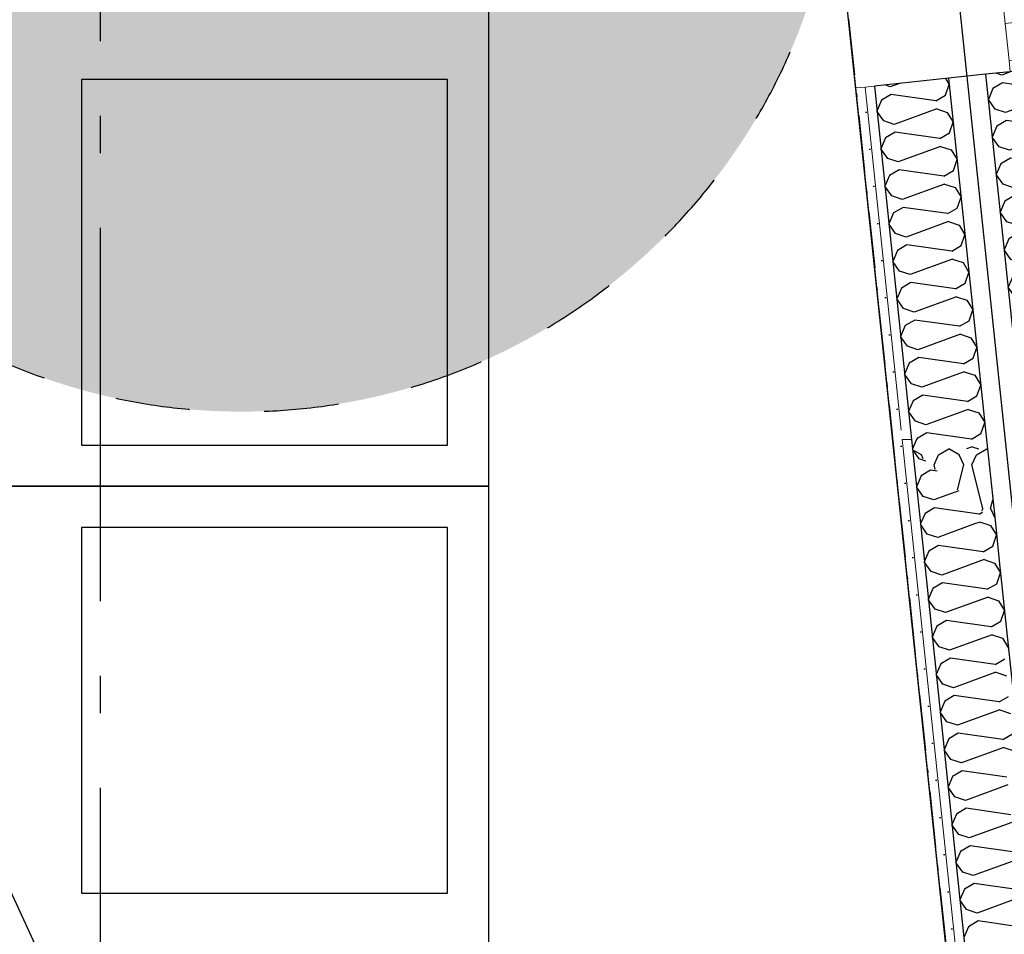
# Model space of a CAD drawing. Header units: millimetres. Extents: x -173281 to 144469, y -85977 to 83288.
# Tile 29 of 88: x -75176 to -73857, y -41462 to -40237. Entities that reach past the tile are written whole.
import ezdxf
from ezdxf.enums import TextEntityAlignment as Align

# ---------------------------------------------------------------- set-up
doc = ezdxf.new("R2010")
doc.units = ezdxf.units.MM
doc.header["$LTSCALE"] = 0.5
doc.header["$MEASUREMENT"] = 0
for name, pattern in [('Akselinje', [1500, 1000, -200, 100, -200]), ('Over snittplan', [260, 150, -50, 10, -50]), ('PLINE', [0]), ('Stipling', [400, 200, -200])]:
    doc.linetypes.add(name, pattern=pattern)
doc.layers.add('234- Vinduer_ dører_ porter(Nye konstruksjoner)', color=7, linetype='Continuous', lineweight=0)
doc.layers.add('236- Innvendig kledning og overflate(Nye konstruksjoner)', color=7, linetype='Continuous', lineweight=0)
for name, color, linetype in [('24-- Innervegger (Skravur)(Nye konstruksjoner)', 7, 'Continuous'), ('24-- Innervegger(Nye konstruksjoner)', 7, 'Continuous'), ('244- Vinduer_ dører_ foldevegger(Nye konstruksjoner)', 7, 'Continuous'), ('255- Gulvoverflate(Nye konstruksjoner)', 7, 'Continuous'), ('256- Faste himlinger og overflatebehandling(Nye konstruksjoner)', 7, 'Continuous'), ('279- Annet fast inventar(Nye konstruksjoner)', 7, 'Continuous'), ('82-- Modullinjer', 7, 'Continuous'), ('852- Teknisk_symbolsk informasjon_ bygning(Nye konstruksjoner)', 7, 'Continuous'), ('862- M___Nettoareal(Nye konstruksjoner)', 7, 'Continuous'), ('862- M___Nettoareal(Polylinje)(Nye konstruksjoner)', 7, 'Continuous'), ('862- M___Nettoareal(Tekst)(Nye konstruksjoner)', 7, 'Continuous')]:
    doc.layers.add(name, color=color, linetype=linetype)
doc.styles.add('GENERATED_STYLE_1', font='arial.ttf')
doc.styles.add('GENERATED_STYLE_2', font='arial.ttf')
doc.linetypes.add('Lydfuge betonggolv', pattern='A,0,[5,A-2607.111 Plan 1. etasje1.Shx,S=3.968254,R=0,X=0,Y=-3.46945e-18],-600,0', length=600)
pattern_1 = [(276, (0, 0), (86.12812, 9.05243), [0, -50]), (276, (45.68, -20.34), (86.12812, 9.05243), [0, -50])]
pattern_2 = [(276, (0, 0), (86.12812, 9.05243), [0, -50]), (276, (45.68, -20.34), (86.12812, 9.05243), [0, -50])]

# ---------------------------------------------------------------- blocks, each defined once
blk = doc.blocks.new('Piano_A-127_129', base_point=(-73510.9, -42789.3))
at = {"layer": '862- M___Nettoareal(Polylinje)(Nye konstruksjoner)', "linetype": 'PLINE', "flags": 128}
blk.add_lwpolyline([(-73575.8, -44899), (-73974.8, -41102.6), (-74178.8, -39161.9), (-76223.2, -39161.9), (-76223.2, -43699.4), (-74915.7, -43699.4), (-74915.7, -44898.8)], close=True, dxfattribs=at)
at = {"layer": '862- M___Nettoareal(Tekst)(Nye konstruksjoner)', "style": 'GENERATED_STYLE_1'}
for tag, height, p in [('DUMMY_862', 150, (-74911, -42150.7)), ('ROOM_NAME', 150, (-74911, -42711.1)), ('DUMMY_861', 100, (-75068.2, -42310.9)), ('ROOM_NUMBER', 100, (-75068.2, -42699.7)), ('DUMMY_863', 100, (-74675.3, -42676.8))]:
    blk.add_attdef(tag, text='', height=height, rotation=90, dxfattribs=at).set_placement(p, align=Align.TOP_LEFT)
blk = doc.blocks.new('*X912')
at = {"layer": '24-- Innervegger (Skravur)(Nye konstruksjoner)', "linetype": 'PLINE'}
for p, q in [((-73980.1, -40812), (-73980.2, -40812.2)), ((-73971.1, -40825.1), (-73980.2, -40812.2)), ((-73962.3, -40828.1), (-73971.1, -40825.1)), ((-73968.7, -40848), (-73974.9, -40862.5)), ((-73955.9, -40840.4), (-73968.7, -40848)), ((-73947.2, -40841.6), (-73955.9, -40840.4)), ((-73965.8, -40875.5), (-73974.9, -40862.5)), ((-73918.1, -40867.9), (-73951.7, -40880.2)), ((-73951.7, -40880.2), (-73965.8, -40875.5)), ((-73963.4, -40898.3), (-73969.3, -40911.9)), ((-73950.6, -40890.7), (-73963.4, -40898.3)), ((-73890.7, -40899.2), (-73950.6, -40890.7)), ((-73890.7, -40899.2), (-73886.3, -40896.6)), ((-73889.6, -40909.8), (-73895.6, -40911.9)), ((-73889.6, -40909.8), (-73883.1, -40911.9))]:
    blk.add_line(p, q, dxfattribs=at)
blk = doc.blocks.new('*X913')
at = {"layer": '24-- Innervegger (Skravur)(Nye konstruksjoner)', "linetype": 'PLINE'}
for p, q in [((-73969.3, -40911.9), (-73969.6, -40912.8)), ((-73960.5, -40925.8), (-73969.6, -40912.8)), ((-73895.6, -40911.9), (-73946.4, -40930.5)), ((-73883.1, -40911.9), (-73875.5, -40914.5)), ((-73946.4, -40930.5), (-73960.5, -40925.8)), ((-73875.5, -40914.5), (-73867.5, -40927.5)), ((-73872.6, -40942), (-73867.5, -40927.5)), ((-73958.1, -40948.6), (-73964.4, -40963.1)), ((-73945.3, -40941), (-73958.1, -40948.6)), ((-73885.4, -40949.5), (-73945.3, -40941)), ((-73885.4, -40949.5), (-73872.6, -40942)), ((-73955.2, -40976.1), (-73964.4, -40963.1)), ((-73884.3, -40960.1), (-73941.1, -40980.8)), ((-73884.3, -40960.1), (-73870.2, -40964.8)), ((-73870.2, -40964.8), (-73862.3, -40977.8)), ((-73941.1, -40980.8), (-73955.2, -40976.1)), ((-73867.3, -40992.3), (-73862.3, -40977.8)), ((-73940, -40991.4), (-73952.8, -40998.9)), ((-73880.1, -40999.8), (-73940, -40991.4)), ((-73880.1, -40999.8), (-73867.3, -40992.3)), ((-73952.8, -40998.9), (-73959.1, -41013.4)), ((-73950, -41026.4), (-73959.1, -41013.4)), ((-73879, -41010.4), (-73935.8, -41031.1)), ((-73879, -41010.4), (-73864.9, -41015.1)), ((-73864.9, -41015.1), (-73857, -41028.1)), ((-73935.8, -41031.1), (-73950, -41026.4)), ((-73862, -41042.6), (-73857, -41028.1)), ((-73934.7, -41041.7), (-73947.6, -41049.2)), ((-73874.9, -41050.1), (-73934.7, -41041.7)), ((-73874.9, -41050.1), (-73862, -41042.6)), ((-73947.6, -41049.2), (-73953.8, -41063.8)), ((-73944.7, -41076.7), (-73953.8, -41063.8)), ((-73873.7, -41060.7), (-73930.6, -41081.4)), ((-73873.7, -41060.7), (-73859.6, -41065.4)), ((-73859.6, -41065.4), (-73851.7, -41078.5)), ((-73930.6, -41081.4), (-73944.7, -41076.7)), ((-73929.4, -41092), (-73942.3, -41099.5)), ((-73869.6, -41100.4), (-73929.4, -41092)), ((-73869.6, -41100.4), (-73856.7, -41092.9)), ((-73942.3, -41099.5), (-73948.5, -41114.1)), ((-73868.5, -41111), (-73925.3, -41131.7)), ((-73868.5, -41111), (-73854.3, -41115.7)), ((-73939.4, -41127), (-73948.5, -41114.1)), ((-73925.3, -41131.7), (-73939.4, -41127)), ((-73937, -41149.8), (-73943.2, -41164.4)), ((-73924.2, -41142.3), (-73937, -41149.8)), ((-73864.3, -41150.7), (-73924.2, -41142.3)), ((-73864.3, -41150.7), (-73851.5, -41143.2)), ((-73934.1, -41177.3), (-73943.2, -41164.4)), ((-73863.2, -41161.3), (-73920, -41182)), ((-73863.2, -41161.3), (-73849.1, -41166)), ((-73920, -41182), (-73934.1, -41177.3)), ((-73931.7, -41200.1), (-73937.9, -41214.7)), ((-73918.9, -41192.6), (-73931.7, -41200.1)), ((-73859, -41201), (-73918.9, -41192.6)), ((-73859, -41201), (-73846.2, -41193.5)), ((-73928.8, -41227.6), (-73937.9, -41214.7)), ((-73857.9, -41211.6), (-73914.7, -41232.3)), ((-73857.9, -41211.6), (-73843.8, -41216.3)), ((-73914.7, -41232.3), (-73928.8, -41227.6)), ((-73913.6, -41242.9), (-73926.4, -41250.4)), ((-73853.7, -41251.4), (-73913.6, -41242.9)), ((-73926.4, -41250.4), (-73932.6, -41265)), ((-73923.5, -41277.9), (-73932.6, -41265)), ((-73852.6, -41261.9), (-73909.4, -41282.6)), ((-73909.4, -41282.6), (-73923.5, -41277.9)), ((-73908.3, -41293.2), (-73921.1, -41300.8)), ((-73848.4, -41301.7), (-73908.3, -41293.2)), ((-73921.1, -41300.8), (-73927.3, -41315.3)), ((-73918.2, -41328.2), (-73927.3, -41315.3)), ((-73847.3, -41312.2), (-73904.1, -41332.9)), ((-73904.1, -41332.9), (-73918.2, -41328.2)), ((-73903, -41343.5), (-73915.8, -41351.1)), ((-73843.1, -41352), (-73903, -41343.5)), ((-73915.8, -41351.1), (-73922.1, -41365.6)), ((-73842, -41362.5), (-73898.8, -41383.3)), ((-73912.9, -41378.5), (-73922.1, -41365.6)), ((-73898.8, -41383.3), (-73912.9, -41378.5)), ((-73910.5, -41401.4), (-73916.8, -41415.9)), ((-73897.7, -41393.8), (-73910.5, -41401.4)), ((-73837.8, -41402.3), (-73897.7, -41393.8)), ((-73836.7, -41412.8), (-73893.5, -41433.6)), ((-73907.7, -41428.8), (-73916.8, -41415.9)), ((-73893.5, -41433.6), (-73907.7, -41428.8)), ((-73905.3, -41451.7), (-73911.5, -41466.2)), ((-73892.4, -41444.1), (-73905.3, -41451.7)), ((-73832.6, -41452.6), (-73892.4, -41444.1))]:
    blk.add_line(p, q, dxfattribs=at)
blk = doc.blocks.new('*X925')
at = {"layer": '24-- Innervegger (Skravur)(Nye konstruksjoner)', "linetype": 'PLINE'}
for p, q in [((-73968.2, -40819.6), (-73977.4, -40814.5)), ((-73965.8, -40825), (-73968.2, -40819.6)), ((-73951.4, -40833.2), (-73945.2, -40819.6)), ((-73945.2, -40819.6), (-73931.4, -40811.9)), ((-73917.6, -40819.6), (-73931.4, -40811.9)), ((-73911.4, -40833.2), (-73917.6, -40819.6)), ((-73900.8, -40833.2), (-73894.6, -40819.6)), ((-73894.6, -40819.6), (-73880.8, -40811.9)), ((-73879.6, -40812.6), (-73880.8, -40811.9)), ((-73949.9, -40839.3), (-73951.4, -40833.2)), ((-73919.7, -40866.4), (-73911.4, -40833.2)), ((-73886.1, -40891.8), (-73900.8, -40833.2)), ((-73875.5, -40891.8), (-73872.5, -40880)), ((-73886.1, -40891.8), (-73887.7, -40895.3)), ((-73875.5, -40891.8), (-73870, -40903.9))]:
    blk.add_line(p, q, dxfattribs=at)
blk = doc.blocks.new('*X1021')
at = {"layer": '24-- Innervegger (Skravur)(Nye konstruksjoner)', "linetype": 'PLINE'}
for p, q in [((-73961.2, -40790.1), (-73974, -40797.7)), ((-73901.3, -40798.6), (-73961.2, -40790.1)), ((-73901.3, -40798.6), (-73888.5, -40791)), ((-73888.5, -40791), (-73887, -40786.9)), ((-73974, -40797.7), (-73974.8, -40799.4))]:
    blk.add_line(p, q, dxfattribs=at)
blk = doc.blocks.new('*X1023')
at = {"layer": '24-- Innervegger (Skravur)(Nye konstruksjoner)', "linetype": 'PLINE'}
for p, q in [((-73974.8, -40799.4), (-73980.1, -40811.9)), ((-73900.2, -40809.1), (-73907.8, -40811.9)), ((-73900.2, -40809.1), (-73891.8, -40811.9))]:
    blk.add_line(p, q, dxfattribs=at)
blk = doc.blocks.new('*X1029')
at = {"layer": '24-- Innervegger (Skravur)(Nye konstruksjoner)', "linetype": 'PLINE'}
for p, q in [((-73935.9, -40315.8), (-73931, -40323.8)), ((-74009.9, -40326.8), (-74017.2, -40324.3)), ((-73997.4, -40322.2), (-74009.9, -40326.8)), ((-73936.1, -40338.2), (-73931, -40323.8)), ((-74021.6, -40344.9), (-74027.8, -40359.4)), ((-74008.8, -40337.3), (-74021.6, -40344.9)), ((-73948.9, -40345.8), (-74008.8, -40337.3)), ((-73948.9, -40345.8), (-73936.1, -40338.2)), ((-74018.7, -40372.4), (-74027.8, -40359.4)), ((-73947.8, -40356.4), (-74004.6, -40377.1)), ((-73947.8, -40356.4), (-73933.7, -40361.1)), ((-74004.6, -40377.1), (-74018.7, -40372.4)), ((-73933.7, -40361.1), (-73925.7, -40374.1)), ((-73930.8, -40388.6), (-73925.7, -40374.1)), ((-74016.3, -40395.2), (-74022.5, -40409.7)), ((-74003.5, -40387.6), (-74016.3, -40395.2)), ((-73943.6, -40396.1), (-74003.5, -40387.6)), ((-73943.6, -40396.1), (-73930.8, -40388.6)), ((-74013.4, -40422.7), (-74022.5, -40409.7)), ((-73942.5, -40406.7), (-73999.3, -40427.4)), ((-73942.5, -40406.7), (-73928.4, -40411.4)), ((-73928.4, -40411.4), (-73920.4, -40424.4)), ((-73999.3, -40427.4), (-74013.4, -40422.7)), ((-73925.5, -40438.9), (-73920.4, -40424.4)), ((-73998.2, -40438), (-74011, -40445.5)), ((-73938.3, -40446.4), (-73998.2, -40438)), ((-73938.3, -40446.4), (-73925.5, -40438.9)), ((-74011, -40445.5), (-74017.2, -40460)), ((-74008.1, -40473), (-74017.2, -40460)), ((-73937.2, -40457), (-73994, -40477.7)), ((-73937.2, -40457), (-73923.1, -40461.7)), ((-73923.1, -40461.7), (-73915.1, -40474.7)), ((-73994, -40477.7), (-74008.1, -40473)), ((-73920.2, -40489.2), (-73915.1, -40474.7)), ((-73992.9, -40488.3), (-74005.7, -40495.8)), ((-73933, -40496.7), (-73992.9, -40488.3)), ((-73933, -40496.7), (-73920.2, -40489.2)), ((-74005.7, -40495.8), (-74011.9, -40510.4)), ((-74002.8, -40523.3), (-74011.9, -40510.4)), ((-73931.9, -40507.3), (-73988.7, -40528)), ((-73931.9, -40507.3), (-73917.8, -40512)), ((-73917.8, -40512), (-73909.9, -40525.1)), ((-73988.7, -40528), (-74002.8, -40523.3)), ((-73914.9, -40539.5), (-73909.9, -40525.1)), ((-73987.6, -40538.6), (-74000.4, -40546.1)), ((-73927.7, -40547), (-73987.6, -40538.6)), ((-73927.7, -40547), (-73914.9, -40539.5)), ((-74000.4, -40546.1), (-74006.7, -40560.7)), ((-73926.6, -40557.6), (-73983.4, -40578.3)), ((-73926.6, -40557.6), (-73912.5, -40562.3)), ((-73997.5, -40573.6), (-74006.7, -40560.7)), ((-73912.5, -40562.3), (-73904.6, -40575.4)), ((-73983.4, -40578.3), (-73997.5, -40573.6)), ((-73909.6, -40589.8), (-73904.6, -40575.4)), ((-73995.1, -40596.4), (-74001.4, -40611)), ((-73982.3, -40588.9), (-73995.1, -40596.4)), ((-73922.4, -40597.3), (-73982.3, -40588.9)), ((-73922.4, -40597.3), (-73909.6, -40589.8)), ((-73992.3, -40623.9), (-74001.4, -40611)), ((-73921.3, -40607.9), (-73978.1, -40628.6)), ((-73921.3, -40607.9), (-73907.2, -40612.6)), ((-73978.1, -40628.6), (-73992.3, -40623.9)), ((-73907.2, -40612.6), (-73899.3, -40625.7)), ((-73904.3, -40640.1), (-73899.3, -40625.7)), ((-73989.9, -40646.7), (-73996.1, -40661.3)), ((-73977, -40639.2), (-73989.9, -40646.7)), ((-73917.2, -40647.6), (-73977, -40639.2)), ((-73917.2, -40647.6), (-73904.3, -40640.1)), ((-73987, -40674.2), (-73996.1, -40661.3)), ((-73916.1, -40658.2), (-73972.9, -40678.9)), ((-73916.1, -40658.2), (-73901.9, -40662.9)), ((-73901.9, -40662.9), (-73894, -40676)), ((-73972.9, -40678.9), (-73987, -40674.2)), ((-73899, -40690.4), (-73894, -40676)), ((-73971.7, -40689.5), (-73984.6, -40697)), ((-73911.9, -40698), (-73971.7, -40689.5)), ((-73984.6, -40697), (-73990.8, -40711.6)), ((-73911.9, -40698), (-73899, -40690.4)), ((-73981.7, -40724.5), (-73990.8, -40711.6)), ((-73910.8, -40708.5), (-73967.6, -40729.2)), ((-73910.8, -40708.5), (-73896.6, -40713.2)), ((-73896.6, -40713.2), (-73888.7, -40726.3)), ((-73967.6, -40729.2), (-73981.7, -40724.5)), ((-73893.8, -40740.7), (-73888.7, -40726.3)), ((-73966.5, -40739.8), (-73979.3, -40747.4)), ((-73906.6, -40748.3), (-73966.5, -40739.8)), ((-73906.6, -40748.3), (-73893.8, -40740.7)), ((-73979.3, -40747.4), (-73985.5, -40761.9)), ((-73976.4, -40774.8), (-73985.5, -40761.9)), ((-73905.5, -40758.8), (-73962.3, -40779.5)), ((-73905.5, -40758.8), (-73891.4, -40763.5)), ((-73891.4, -40763.5), (-73883.4, -40776.6)), ((-73962.3, -40779.5), (-73976.4, -40774.8)), ((-73887, -40786.9), (-73883.4, -40776.6))]:
    blk.add_line(p, q, dxfattribs=at)
blk = doc.blocks.new('*X1031')
at = {"layer": '24-- Innervegger (Skravur)(Nye konstruksjoner)', "linetype": 'PLINE'}
for p, q in [((-73848.2, -40306.5), (-73860.7, -40311.1)), ((-73786.7, -40300.1), (-73781.8, -40308.1)), ((-73860.7, -40311.1), (-73868.1, -40308.6)), ((-73786.9, -40322.6), (-73781.8, -40308.1)), ((-73872.4, -40329.2), (-73878.6, -40343.8)), ((-73859.6, -40321.7), (-73872.4, -40329.2)), ((-73799.7, -40330.1), (-73859.6, -40321.7)), ((-73799.7, -40330.1), (-73786.9, -40322.6)), ((-73869.5, -40356.7), (-73878.6, -40343.8)), ((-73798.6, -40340.7), (-73855.4, -40361.4)), ((-73798.6, -40340.7), (-73784.5, -40345.4)), ((-73784.5, -40345.4), (-73776.5, -40358.5)), ((-73855.4, -40361.4), (-73869.5, -40356.7)), ((-73781.6, -40372.9), (-73776.5, -40358.5)), ((-73854.3, -40372), (-73867.1, -40379.5)), ((-73794.4, -40380.4), (-73854.3, -40372)), ((-73794.4, -40380.4), (-73781.6, -40372.9)), ((-73867.1, -40379.5), (-73873.3, -40394.1)), ((-73864.2, -40407), (-73873.3, -40394.1)), ((-73793.3, -40391), (-73850.1, -40411.7)), ((-73793.3, -40391), (-73779.2, -40395.7)), ((-73779.2, -40395.7), (-73771.2, -40408.8)), ((-73850.1, -40411.7), (-73864.2, -40407)), ((-73776.3, -40423.2), (-73771.2, -40408.8)), ((-73849, -40422.3), (-73861.8, -40429.8)), ((-73789.1, -40430.7), (-73849, -40422.3)), ((-73789.1, -40430.7), (-73776.3, -40423.2)), ((-73861.8, -40429.8), (-73868.1, -40444.4)), ((-73858.9, -40457.3), (-73868.1, -40444.4)), ((-73788, -40441.3), (-73844.8, -40462)), ((-73788, -40441.3), (-73773.9, -40446)), ((-73773.9, -40446), (-73766, -40459.1)), ((-73844.8, -40462), (-73858.9, -40457.3)), ((-73771, -40473.5), (-73766, -40459.1)), ((-73843.7, -40472.6), (-73856.5, -40480.1)), ((-73783.8, -40481), (-73843.7, -40472.6)), ((-73783.8, -40481), (-73771, -40473.5)), ((-73856.5, -40480.1), (-73862.8, -40494.7)), ((-73782.7, -40491.6), (-73839.5, -40512.3)), ((-73782.7, -40491.6), (-73768.6, -40496.3)), ((-73853.7, -40507.6), (-73862.8, -40494.7)), ((-73768.6, -40496.3), (-73760.7, -40509.4)), ((-73839.5, -40512.3), (-73853.7, -40507.6)), ((-73765.7, -40523.8), (-73760.7, -40509.4)), ((-73851.3, -40530.4), (-73857.5, -40545)), ((-73838.4, -40522.9), (-73851.3, -40530.4)), ((-73778.6, -40531.3), (-73838.4, -40522.9)), ((-73778.6, -40531.3), (-73765.7, -40523.8)), ((-73848.4, -40557.9), (-73857.5, -40545)), ((-73777.4, -40541.9), (-73834.3, -40562.6)), ((-73777.4, -40541.9), (-73763.3, -40546.6)), ((-73834.3, -40562.6), (-73848.4, -40557.9)), ((-73763.3, -40546.6), (-73755.4, -40559.7)), ((-73760.4, -40574.1), (-73755.4, -40559.7)), ((-73846, -40580.7), (-73852.2, -40595.3)), ((-73833.1, -40573.2), (-73846, -40580.7)), ((-73773.3, -40581.7), (-73833.1, -40573.2)), ((-73773.3, -40581.7), (-73760.4, -40574.1)), ((-73843.1, -40608.2), (-73852.2, -40595.3)), ((-73772.2, -40592.2), (-73829, -40612.9)), ((-73772.2, -40592.2), (-73758, -40596.9)), ((-73758, -40596.9), (-73750.1, -40610)), ((-73829, -40612.9), (-73843.1, -40608.2)), ((-73755.2, -40624.4), (-73750.1, -40610)), ((-73827.9, -40623.5), (-73840.7, -40631.1)), ((-73768, -40632), (-73827.9, -40623.5)), ((-73840.7, -40631.1), (-73846.9, -40645.6)), ((-73768, -40632), (-73755.2, -40624.4)), ((-73837.8, -40658.5), (-73846.9, -40645.6)), ((-73766.9, -40642.5), (-73823.7, -40663.3)), ((-73766.9, -40642.5), (-73752.8, -40647.2)), ((-73752.8, -40647.2), (-73744.8, -40660.3)), ((-73823.7, -40663.3), (-73837.8, -40658.5)), ((-73749.9, -40674.7), (-73744.8, -40660.3)), ((-73822.6, -40673.8), (-73835.4, -40681.4)), ((-73762.7, -40682.3), (-73822.6, -40673.8)), ((-73762.7, -40682.3), (-73749.9, -40674.7)), ((-73835.4, -40681.4), (-73841.6, -40695.9)), ((-73832.5, -40708.8), (-73841.6, -40695.9)), ((-73761.6, -40692.8), (-73818.4, -40713.6)), ((-73761.6, -40692.8), (-73747.5, -40697.6)), ((-73747.5, -40697.6), (-73739.5, -40710.6)), ((-73818.4, -40713.6), (-73832.5, -40708.8)), ((-73744.6, -40725), (-73739.5, -40710.6)), ((-73817.3, -40724.1), (-73830.1, -40731.7)), ((-73757.4, -40732.6), (-73817.3, -40724.1)), ((-73757.4, -40732.6), (-73744.6, -40725)), ((-73830.1, -40731.7), (-73836.3, -40746.2)), ((-73827.2, -40759.2), (-73836.3, -40746.2)), ((-73756.3, -40743.2), (-73813.1, -40763.9)), ((-73756.3, -40743.2), (-73742.2, -40747.9)), ((-73742.2, -40747.9), (-73734.2, -40760.9)), ((-73813.1, -40763.9), (-73827.2, -40759.2)), ((-73739.3, -40775.3), (-73734.2, -40760.9)), ((-73824.8, -40782), (-73826.9, -40786.9)), ((-73812, -40774.4), (-73824.8, -40782)), ((-73752.1, -40782.9), (-73812, -40774.4)), ((-73752.1, -40782.9), (-73739.3, -40775.3))]:
    blk.add_line(p, q, dxfattribs=at)
blk = doc.blocks.new('Dørstempel[99]', base_point=(-74109.5, -39821.2))
at = {"layer": '852- Teknisk_symbolsk informasjon_ bygning(Nye konstruksjoner)', "char_height": 75, "attachment_point": 1, "rotation": 96, "style": 'GENERATED_STYLE_1'}
for s, insert in [('\\A1;{\\pql;\\pt0,50;\\fArial|b0|i0|c0|p0;\\W1.000000;x2\xa0090\\fArial|b0|i0|c0|p0;\\W1.000000;\\A1{\\H.66x;\\S^  ;}\\fArial|b0|i0|c0|p0;\\W1.000000;\\fArial|b0|i0|c0|p0;\\W1.000000;\\A1{\\H.66x;\\S^  ;}}', (-73624, -39698.4)), ('\\A1;{\\pql;\\pt0,50;\\fArial|b0|i0|c0|p0;\\W1.000000;990\\fArial|b0|i0|c0|p0;\\W1.000000;\\A1{\\H.66x;\\S^  ;}\\fArial|b0|i0|c0|p0;\\W1.000000;\\fArial|b0|i0|c0|p0;\\W1.000000;\\A1{\\H.66x;\\S^  ;}}', (-73606, -39869))]:
    blk.add_mtext(s, dxfattribs=dict(at, insert=insert))
at = {"layer": '852- Teknisk_symbolsk informasjon_ bygning(Nye konstruksjoner)', "style": 'GENERATED_STYLE_1'}
for tag, p in [('DUMMY_228', (-73673.3, -39393)), ('DUMMY_234', (-73271.5, -39851)), ('DUMMY_230', (-73505.9, -39858.5)), ('DUMMY_232', (-73388.7, -39863.3))]:
    blk.add_attdef(tag, text='', height=75, rotation=96, dxfattribs=at).set_placement(p, align=Align.TOP_LEFT)
blk.add_attdef('AC_WIDO_ID', text='', height=100, rotation=96, dxfattribs=at).set_placement((-73633.6, -39736.9), align=Align.BOTTOM_CENTER)
for tag, p in [('DUMMY_233', (-73265.5, -39890.7)), ('DUMMY_231', (-73382.7, -39903)), ('DUMMY_229', (-73499.9, -39915.3)), ('strUnitPrefix', (-73617.1, -39944.8))]:
    blk.add_attdef(tag, text='', height=75, rotation=96, dxfattribs=at).set_placement(p, align=Align.TOP_RIGHT)
blk = doc.blocks.new('Dør[52]')
at = {"layer": '234- Vinduer_ dører_ porter(Nye konstruksjoner)', "linetype": 'PLINE'}
for p, q in [((-73857.7, -39347.3), (-72972.6, -39254.2)), ((-73864.5, -39282.6), (-73956, -39292.2)), ((-73757.9, -40297), (-73864.5, -39282.6)), ((-73862.9, -39297.5), (-73864.5, -39282.6)), ((-73954.4, -39307.2), (-73956, -39292.2)), ((-73954.4, -39307.2), (-73862.9, -39297.5)), ((-73862.9, -39297.5), (-73857.7, -39347.3)), ((-74056.2, -40328.4), (-74162.8, -39314)), ((-73949.2, -39356.9), (-73954.4, -39307.2)), ((-73857.7, -39347.3), (-73949.2, -39356.9)), ((-73949.2, -39356.9), (-73856.1, -40242)), ((-73764.6, -40232.4), (-73857.7, -39347.3)), ((-73856.1, -40242), (-73764.6, -40232.4)), ((-73764.6, -40232.4), (-73759.4, -40282.1)), ((-73850.9, -40291.7), (-73856.1, -40242)), ((-73759.4, -40282.1), (-73850.9, -40291.7)), ((-73850.9, -40291.7), (-73849.3, -40306.7)), ((-73759.4, -40282.1), (-73757.9, -40297)), ((-73757.9, -40297), (-73849.3, -40306.7))]:
    blk.add_line(p, q, dxfattribs=at)
blk.add_arc((-73857.7, -39347.3), 890, 276, 6, dxfattribs=at)
at = {"layer": '236- Innvendig kledning og overflate(Nye konstruksjoner)', "linetype": 'PLINE'}
for p, q in [((-73876.9, -39283.9), (-73889.3, -39285.2)), ((-73876.9, -39283.9), (-73889.3, -39285.2)), ((-73864.5, -39282.6), (-73876.9, -39283.9)), ((-73864.5, -39282.6), (-73876.9, -39283.9)), ((-74150.4, -39312.7), (-74162.8, -39314)), ((-74138, -39311.4), (-74150.4, -39312.7)), ((-73770.3, -40298.3), (-73782.7, -40299.7)), ((-73770.3, -40298.3), (-73782.7, -40299.7)), ((-73757.9, -40297), (-73770.3, -40298.3)), ((-73757.9, -40297), (-73770.3, -40298.3)), ((-74043.8, -40327.1), (-74056.2, -40328.4)), ((-74031.3, -40325.8), (-74043.8, -40327.1))]:
    blk.add_line(p, q, dxfattribs=at)
at = {"layer": '244- Vinduer_ dører_ foldevegger(Nye konstruksjoner)', "linetype": 'PLINE'}
for p, q in [((-73889.3, -39285.2), (-73956, -39292.2)), ((-73889.3, -39285.2), (-73956, -39292.2)), ((-74038.5, -39300.9), (-74138, -39311.4)), ((-73988.8, -39295.7), (-74038.5, -39300.9)), ((-73956, -39292.2), (-73988.8, -39295.7)), ((-73849.3, -40306.7), (-73882.2, -40310.1)), ((-73782.7, -40299.7), (-73849.3, -40306.7)), ((-73782.7, -40299.7), (-73849.3, -40306.7)), ((-73931.9, -40315.3), (-74031.3, -40325.8)), ((-73882.2, -40310.1), (-73931.9, -40315.3))]:
    blk.add_line(p, q, dxfattribs=at)
at = {"layer": '852- Teknisk_symbolsk informasjon_ bygning(Nye konstruksjoner)'}
ref = blk.add_blockref('Dørstempel[99]', (-74109.5, -39821.2), dxfattribs=at)
ref.add_attrib('AC_WIDO_ID', 'A-127', dxfattribs={"color": 7, "height": 100, "rotation": 96, "style": 'GENERATED_STYLE_1'}).set_placement((-73633.6, -39736.9), align=Align.BOTTOM_CENTER)
ref.add_attrib('strUnitPrefix', 'BxH:', dxfattribs={"color": 7, "height": 75, "rotation": 96, "style": 'GENERATED_STYLE_1'}).set_placement((-73617.1, -39944.8), align=Align.TOP_RIGHT)
ref.add_attrib('DUMMY_232', '-', dxfattribs={"color": 7, "height": 75, "rotation": 96, "style": 'GENERATED_STYLE_1'}).set_placement((-73388.7, -39863.3), align=Align.TOP_LEFT)
ref.add_attrib('DUMMY_234', '43 dB', dxfattribs={"color": 7, "height": 75, "rotation": 96, "style": 'GENERATED_STYLE_1'}).set_placement((-73271.5, -39851), align=Align.TOP_LEFT)
blk = doc.blocks.new('Standard grid marker[266]', base_point=(-75068.2, 26434.4))
at = {"layer": '82-- Modullinjer', "linetype": 'Akselinje'}
blk.add_line((-75068.2, 26234.4), (-75068.2, -50374.4), dxfattribs=at)
at = {"layer": '82-- Modullinjer', "style": 'GENERATED_STYLE_2'}
for tag, p in [('AC_MarkerText_1_0', (-75195.7, 26644.4)), ('AC_MarkerText_1_1', (-75195.7, -50864.4))]:
    blk.add_attdef(tag, text='', height=175, rotation=90, dxfattribs=at).set_placement(p, align=Align.TOP_CENTER)
blk = doc.blocks.new('Skilt handikap[301]', base_point=(-75678.2, -40761.9))
at = {"layer": '279- Annet fast inventar(Nye konstruksjoner)', "linetype": 'Continuous'}
blk.add_hatch(color=256, dxfattribs=at).paths.add_polyline_path([(-74078.2, -39961.9, 1), (-75678.2, -39961.9, 1)])
at = {"layer": '279- Annet fast inventar(Nye konstruksjoner)', "linetype": 'Stipling', "flags": 128}
blk.add_lwpolyline([(-74078.2, -39961.9, 1), (-75678.2, -39961.9, 1)], format="xyb", close=True, dxfattribs=at)

msp = doc.modelspace()

# ---------------------------------------------------------------- hatches: boundary and pattern name
at = {"layer": '24-- Innervegger (Skravur)(Nye konstruksjoner)', "linetype": 'Continuous'}
h = msp.add_hatch(dxfattribs=at)
h.set_pattern_fill('Gips', color=256, style=0, pattern_type=2)
h.set_pattern_definition(pattern_2)
h.paths.add_polyline_path([(-74056.2, -40328.4), (-74008, -40786.9), (-73995.4, -40786.9), (-74043.8, -40327.1)])
h = msp.add_hatch(dxfattribs=at)
h.set_pattern_fill('Gips', color=256, style=0, pattern_type=2)
h.set_pattern_definition(pattern_2)
h.paths.add_polyline_path([(-74031.3, -40325.8), (-74043.8, -40327.1), (-73995.4, -40786.9), (-73982.9, -40786.9)])
h = msp.add_hatch(dxfattribs=at)
h.set_pattern_fill('Gips', color=256, style=0, pattern_type=2)
h.set_pattern_definition(pattern_1)
h.paths.add_polyline_path([(-73995.4, -40786.9), (-74008, -40786.9), (-73994.1, -40799.4)])
h = msp.add_hatch(dxfattribs=at)
h.set_pattern_fill('Gips', color=256, style=0, pattern_type=2)
h.set_pattern_definition(pattern_1)
h.paths.add_polyline_path([(-73994.1, -40799.4), (-74008, -40786.9), (-74006.7, -40799.4)])
h = msp.add_hatch(dxfattribs=at)
h.set_pattern_fill('Gips', color=256, style=0, pattern_type=2)
h.set_pattern_definition([(180, (0, 0), (0, 86.60254), [0, -50]), (180, (-25, -43.3), (0, 86.60254), [0, -50])])
h.paths.add_polyline_path([(-73982.9, -40786.9), (-73995.4, -40786.9), (-73994.1, -40799.4), (-73981.6, -40799.4)])
h = msp.add_hatch(dxfattribs=at)
h.set_pattern_fill('Gips', color=256, style=0, pattern_type=2)
h.set_pattern_definition(pattern_1)
h.paths.add_polyline_path([(-74006.7, -40799.4), (-73564, -45011.9), (-73551.4, -45011.9), (-73994.1, -40799.4)])
h = msp.add_hatch(dxfattribs=at)
h.set_pattern_fill('Gips', color=256, style=0, pattern_type=2)
h.set_pattern_definition(pattern_1)
h.paths.add_polyline_path([(-73981.6, -40799.4), (-73994.1, -40799.4), (-73980.3, -40811.9)])
h = msp.add_hatch(dxfattribs=at)
h.set_pattern_fill('Gips', color=256, style=0, pattern_type=2)
h.set_pattern_definition(pattern_1)
h.paths.add_polyline_path([(-73980.3, -40811.9), (-73994.1, -40799.4), (-73992.8, -40811.9)])
h = msp.add_hatch(dxfattribs=at)
h.set_pattern_fill('Gips', color=256, style=0, pattern_type=2)
h.set_pattern_definition(pattern_1)
h.paths.add_polyline_path([(-73992.8, -40811.9), (-73551.4, -45011.9), (-73538.8, -45011.9), (-73980.3, -40811.9)])

# ---------------------------------------------------------------- linework, layer by layer
at = {"layer": '236- Innvendig kledning og overflate(Nye konstruksjoner)', "linetype": 'PLINE'}
for p, q in [((-74043.8, -40327.1), (-74056.2, -40328.4)), ((-74031.3, -40325.8), (-74043.8, -40327.1)), ((-74043.8, -40327.1), (-73995.4, -40786.9)), ((-73994.1, -40799.4), (-73992.8, -40811.9)), ((-73981.6, -40799.4), (-73994.1, -40799.4)), ((-73992.8, -40811.9), (-73551.4, -45011.9))]:
    msp.add_line(p, q, dxfattribs=at)
at = {"layer": '236- Innvendig kledning og overflate(Nye konstruksjoner)', "linetype": 'PLINE', "flags": 128}
for points in [[(-74056.2, -40328.4), (-74008, -40786.9)], [(-74008, -40786.9), (-73564, -45011.9)]]:
    msp.add_lwpolyline(points, dxfattribs=at)
at = {"layer": '236- Innvendig kledning og overflate(Nye konstruksjoner)', "linetype": 'PLINE'}
msp.add_point((-73981.6, -40799.4), dxfattribs=at)
at = {"layer": '24-- Innervegger(Nye konstruksjoner)', "linetype": 'PLINE'}
for p, q in [((-73849.3, -40306.7), (-73882.2, -40310.1)), ((-73931.9, -40315.3), (-74031.3, -40325.8)), ((-73882.2, -40310.1), (-73931.9, -40315.3)), ((-73931.9, -40315.3), (-73882.3, -40786.9)), ((-73882.2, -40310.1), (-73832.1, -40786.9)), ((-74031.3, -40325.8), (-73982.9, -40786.9)), ((-73982.9, -40786.9), (-73981.6, -40799.4)), ((-73882.3, -40786.9), (-73881, -40799.4)), ((-73981.6, -40799.4), (-73980.3, -40811.9)), ((-73981.6, -40799.4), (-73980.3, -40811.9)), ((-73881, -40799.4), (-73879.7, -40811.9)), ((-73980.3, -40811.9), (-73969.7, -40911.9)), ((-73879.7, -40811.9), (-73869.2, -40911.9)), ((-73879.7, -40811.9), (-73869.2, -40911.9)), ((-73969.7, -40911.9), (-73538.8, -45011.9)), ((-73869.2, -40911.9), (-73863.9, -40961.9)), ((-73863.9, -40961.9), (-73438.3, -45011.9))]:
    msp.add_line(p, q, dxfattribs=at)
msp.add_point((-73879.7, -40811.9), dxfattribs=at)
at = {"layer": '255- Gulvoverflate(Nye konstruksjoner)', "linetype": 'Lydfuge betonggolv'}
msp.add_line((-73413.2, -45011.6), (-74043.7, -39011.9), dxfattribs=at)
at = {"layer": '256- Faste himlinger og overflatebehandling(Nye konstruksjoner)', "linetype": 'PLINE'}
msp.add_line((-73575.8, -44899), (-76223.2, -39161.9), dxfattribs=at)
at = {"layer": '256- Faste himlinger og overflatebehandling(Nye konstruksjoner)', "linetype": 'Over snittplan', "flags": 128}
msp.add_lwpolyline([(-74174.6, -39201.9), (-73695.3, -43761.9)], dxfattribs=at)
at = {"layer": '256- Faste himlinger og overflatebehandling(Nye konstruksjoner)', "linetype": 'PLINE'}
for points in [[(-74548.2, -39661.9), (-74548.2, -40861.9), (-75748.2, -40861.9), (-75748.2, -39661.9)], [(-74603.2, -40316.9), (-75093.2, -40316.9), (-75093.2, -40806.9), (-74603.2, -40806.9)], [(-74548.2, -40861.9), (-74548.2, -43261.9), (-75748.2, -43261.9), (-75748.2, -40861.9)], [(-74603.2, -40916.9), (-75093.2, -40916.9), (-75093.2, -41406.9), (-74603.2, -41406.9)]]:
    msp.add_lwpolyline(points, close=True, dxfattribs=at)

# ---------------------------------------------------------------- block references
at = {"layer": '24-- Innervegger(Nye konstruksjoner)'}
for name in ['*X1031', '*X1029', '*X1021', '*X1023', '*X912', '*X925', '*X913']:
    msp.add_blockref(name, (0, 0), dxfattribs=at)
at = {"layer": '244- Vinduer_ dører_ foldevegger(Nye konstruksjoner)', "linetype": 'PLINE'}
msp.add_blockref('Dør[52]', (0, 0), dxfattribs=at)
at = {"layer": '279- Annet fast inventar(Nye konstruksjoner)', "linetype": 'PLINE'}
msp.add_blockref('Skilt handikap[301]', (-75678.2, -40761.9), dxfattribs=at)
at = {"layer": '82-- Modullinjer', "linetype": 'PLINE'}
msp.add_blockref('Standard grid marker[266]', (-75068.2, 26434.4), dxfattribs=at)
at = {"layer": '862- M___Nettoareal(Nye konstruksjoner)', "linetype": 'Continuous'}
msp.add_blockref('Piano_A-127_129', (-73510.9, -42789.3), dxfattribs=at)

doc.saveas('drawing.dxf')
